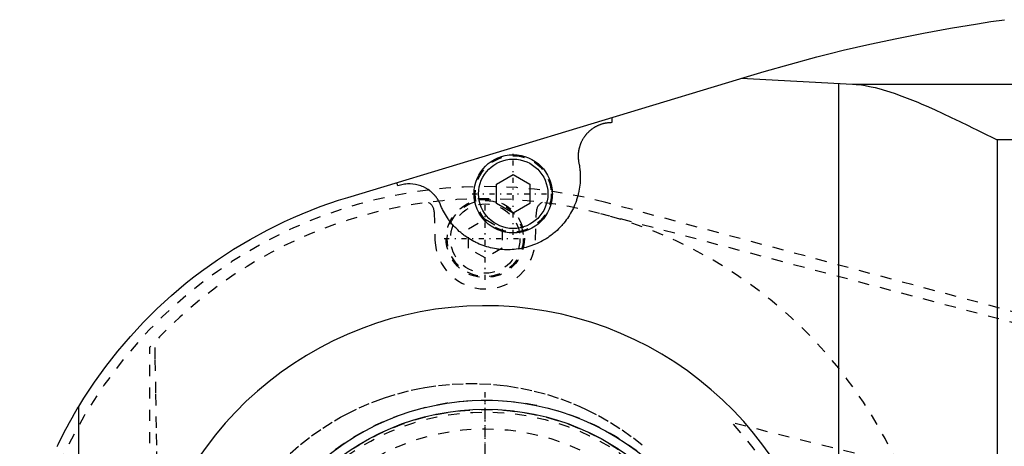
# Model space of a CAD drawing. Extents: x -292 to 171, y -70 to 70.
# Tile 5 of 13: x -292 to -204, y 18 to 57. Entities that reach past the tile are written whole.
import ezdxf

# ---------------------------------------------------------------- set-up
doc = ezdxf.new("R2010")
doc.units = 0
doc.linetypes.add('CENTER', pattern=[1.5, 0.45, -0.5, 0.05, -0.5])
doc.linetypes.add('DASHED', pattern=[2, 1, -1])
for name, color, linetype in [('AM_0', 7, 'CONTINUOUS'), ('AM_3', 7, 'DASHED'), ('AM_7', 7, 'CENTER')]:
    doc.layers.add(name, color=color, linetype=linetype)

msp = doc.modelspace()

# ---------------------------------------------------------------- linework, layer by layer
at = {"layer": 'AM_0', "color": 7, "linetype": 'CONTINUOUS'}
for p, q in [((-262.297, 40.682), (-226.232, 51.584)), ((-227.093, 51.323), (-217.141, 50.806)), ((-218.364, -50.865), (-218.364, 50.865)), ((-217.141, 50.806), (-124.273, 50.806)), ((-238.689, 47.818), (-238.689, 47.36)), ((-204.215, 45.813), (-204.215, -45.813)), ((-96.023, 45.813), (-204.215, 45.813)), ((-249, 41.866), (-247.5, 42.732)), ((-247.5, 42.732), (-246, 41.866)), ((-257.806, 41.709), (-257.914, 42.007)), ((-249, 40.134), (-249, 41.866)), ((-246, 41.866), (-246, 40.134)), ((-247.5, 39.268), (-249, 40.134)), ((-246, 40.134), (-247.5, 39.268)), ((-286.365, -21.997), (-286.365, 21.997))]:
    msp.add_line(p, q, dxfattribs=at)
for points in [[(-226.232, 51.584, 0), (-225.06, 51.933, 0), (-222.707, 52.602, 0), (-220.343, 53.233, 0), (-219.158, 53.534, 0), (-217.97, 53.826, 0), (-215.587, 54.379, 0), (-213.196, 54.894, 0), (-210.797, 55.37, 0), (-208.39, 55.806, 0), (-205.976, 56.203, 0), (-204.767, 56.387, 0), (-203.556, 56.561, 0)], [(-217.141, 50.806, 0), (-217.088, 50.804, 0), (-216.981, 50.798, 0), (-216.873, 50.79, 0), (-216.819, 50.785, 0), (-216.764, 50.78, 0), (-216.655, 50.769, 0), (-216.545, 50.757, 0), (-216.156, 50.703, 0), (-215.477, 50.574, 0), (-215.134, 50.495, 0), (-214.789, 50.406, 0), (-214.1, 50.207, 0), (-213.42, 49.985, 0), (-212.738, 49.742, 0), (-212.033, 49.471, 0), (-211.311, 49.178, 0), (-210.944, 49.023, 0), (-210.574, 48.863, 0), (-209.825, 48.531, 0), (-209.069, 48.184, 0), (-208.308, 47.827, 0), (-207.547, 47.462, 0), (-206.789, 47.092, 0), (-206.412, 46.907, 0), (-206.038, 46.722, 0), (-205.297, 46.354, 0), (-204.571, 45.991, 0), (-204.215, 45.813, 0)], [(-238.689, 47.36, 0), (-238.714, 47.36, 0), (-238.765, 47.359, 0), (-238.815, 47.357, 0), (-238.84, 47.356, 0), (-238.865, 47.355, 0), (-238.916, 47.351, 0), (-238.966, 47.347, 0), (-239.016, 47.342, 0), (-239.066, 47.336, 0), (-239.116, 47.329, 0), (-239.141, 47.326, 0), (-239.166, 47.322, 0), (-239.216, 47.313, 0), (-239.265, 47.304, 0), (-239.315, 47.294, 0), (-239.364, 47.283, 0), (-239.413, 47.271, 0), (-239.438, 47.265, 0), (-239.462, 47.259, 0), (-239.511, 47.245, 0), (-239.559, 47.231, 0), (-239.583, 47.224, 0), (-239.607, 47.216, 0), (-239.655, 47.2, 0), (-239.703, 47.184, 0), (-239.726, 47.175, 0), (-239.75, 47.166, 0), (-239.797, 47.148, 0), (-239.844, 47.129, 0), (-239.89, 47.109, 0), (-239.936, 47.088, 0), (-239.982, 47.067, 0), (-240.005, 47.056, 0), (-240.027, 47.045, 0), (-240.072, 47.022, 0), (-240.117, 46.998, 0), (-240.161, 46.974, 0), (-240.205, 46.949, 0), (-240.248, 46.923, 0), (-240.269, 46.91, 0), (-240.291, 46.897, 0), (-240.333, 46.869, 0), (-240.375, 46.841, 0), (-240.417, 46.813, 0), (-240.458, 46.783, 0), (-240.498, 46.753, 0), (-240.518, 46.738, 0), (-240.538, 46.722, 0), (-240.578, 46.691, 0), (-240.617, 46.659, 0), (-240.655, 46.626, 0), (-240.693, 46.593, 0), (-240.73, 46.559, 0), (-240.748, 46.541, 0), (-240.767, 46.524, 0), (-240.803, 46.489, 0), (-240.838, 46.453, 0), (-240.873, 46.417, 0), (-240.907, 46.38, 0), (-240.941, 46.342, 0), (-240.958, 46.323, 0), (-240.974, 46.304, 0), (-241.006, 46.265, 0), (-241.038, 46.226, 0), (-241.054, 46.206, 0), (-241.069, 46.186, 0), (-241.1, 46.146, 0), (-241.129, 46.105, 0), (-241.144, 46.085, 0), (-241.158, 46.064, 0), (-241.187, 46.022, 0), (-241.214, 45.98, 0), (-241.241, 45.937, 0), (-241.267, 45.894, 0), (-241.293, 45.85, 0), (-241.305, 45.829, 0), (-241.317, 45.806, 0), (-241.341, 45.762, 0), (-241.364, 45.717, 0), (-241.387, 45.672, 0), (-241.409, 45.627, 0), (-241.429, 45.581, 0), (-241.44, 45.558, 0), (-241.45, 45.534, 0), (-241.469, 45.488, 0), (-241.487, 45.441, 0), (-241.505, 45.394, 0), (-241.522, 45.346, 0), (-241.538, 45.298, 0), (-241.546, 45.274, 0), (-241.554, 45.25, 0), (-241.568, 45.202, 0), (-241.582, 45.154, 0), (-241.595, 45.105, 0), (-241.607, 45.056, 0), (-241.618, 45.007, 0), (-241.624, 44.982, 0), (-241.629, 44.957, 0), (-241.639, 44.908, 0), (-241.647, 44.858, 0), (-241.655, 44.808, 0), (-241.662, 44.758, 0), (-241.669, 44.708, 0), (-241.672, 44.683, 0), (-241.674, 44.658, 0), (-241.679, 44.608, 0), (-241.682, 44.558, 0), (-241.684, 44.533, 0), (-241.685, 44.507, 0), (-241.687, 44.457, 0), (-241.689, 44.407, 0), (-241.689, 44.381, 0), (-241.689, 44.356, 0), (-241.689, 44.306, 0), (-241.687, 44.255, 0), (-241.685, 44.205, 0), (-241.682, 44.154, 0), (-241.678, 44.104, 0), (-241.676, 44.079, 0), (-241.673, 44.054, 0), (-241.668, 44.004, 0), (-241.661, 43.954, 0), (-241.654, 43.904, 0), (-241.646, 43.854, 0), (-241.637, 43.804, 0), (-241.632, 43.78, 0), (-241.627, 43.755, 0), (-241.617, 43.706, 0), (-241.605, 43.657, 0), (-241.599, 43.632, 0)], [(-241.599, 43.632, 0), (-241.584, 43.544, 0), (-241.558, 43.369, 0), (-241.537, 43.192, 0), (-241.528, 43.104, 0), (-241.52, 43.015, 0), (-241.509, 42.838, 0), (-241.502, 42.661, 0), (-241.5, 42.483, 0), (-241.503, 42.305, 0), (-241.511, 42.128, 0), (-241.516, 42.039, 0), (-241.523, 41.95, 0), (-241.541, 41.774, 0), (-241.563, 41.597, 0), (-241.59, 41.422, 0), (-241.622, 41.247, 0), (-241.659, 41.073, 0), (-241.679, 40.987, 0), (-241.7, 40.9, 0), (-241.746, 40.729, 0), (-241.797, 40.558, 0), (-241.824, 40.474, 0), (-241.852, 40.39, 0), (-241.912, 40.222, 0), (-241.977, 40.057, 0), (-242.011, 39.975, 0), (-242.046, 39.893, 0), (-242.119, 39.731, 0), (-242.197, 39.572, 0), (-242.279, 39.414, 0), (-242.366, 39.259, 0), (-242.456, 39.106, 0), (-242.503, 39.031, 0), (-242.551, 38.956, 0), (-242.65, 38.808, 0), (-242.753, 38.663, 0), (-242.86, 38.521, 0), (-242.971, 38.382, 0), (-243.085, 38.246, 0), (-243.144, 38.18, 0), (-243.203, 38.114, 0), (-243.325, 37.984, 0), (-243.45, 37.858, 0), (-243.578, 37.736, 0), (-243.71, 37.616, 0), (-243.845, 37.501, 0), (-243.914, 37.445, 0), (-243.984, 37.389, 0), (-244.125, 37.281, 0), (-244.269, 37.178, 0), (-244.416, 37.078, 0), (-244.565, 36.982, 0), (-244.717, 36.89, 0), (-244.794, 36.845, 0), (-244.872, 36.802, 0), (-245.029, 36.719, 0), (-245.188, 36.64, 0), (-245.349, 36.565, 0), (-245.512, 36.495, 0), (-245.678, 36.429, 0), (-245.761, 36.398, 0), (-245.844, 36.368, 0), (-246.013, 36.311, 0), (-246.183, 36.259, 0), (-246.268, 36.235, 0), (-246.354, 36.212, 0), (-246.526, 36.169, 0), (-246.7, 36.131, 0), (-246.787, 36.114, 0), (-246.875, 36.098, 0), (-247.05, 36.07, 0), (-247.226, 36.046, 0), (-247.403, 36.027, 0), (-247.58, 36.014, 0), (-247.757, 36.005, 0), (-247.846, 36.002, 0), (-247.935, 36, 0), (-248.113, 36.001, 0), (-248.29, 36.006, 0), (-248.468, 36.017, 0), (-248.645, 36.032, 0), (-248.821, 36.052, 0), (-248.909, 36.064, 0), (-248.997, 36.077, 0), (-249.172, 36.107, 0), (-249.347, 36.141, 0), (-249.52, 36.18, 0), (-249.692, 36.224, 0), (-249.863, 36.273, 0), (-249.948, 36.299, 0), (-250.032, 36.326, 0), (-250.2, 36.384, 0), (-250.367, 36.446, 0), (-250.531, 36.513, 0), (-250.694, 36.585, 0), (-250.855, 36.66, 0), (-250.934, 36.7, 0), (-251.013, 36.741, 0), (-251.17, 36.825, 0), (-251.324, 36.914, 0), (-251.475, 37.007, 0), (-251.624, 37.104, 0), (-251.77, 37.205, 0), (-251.842, 37.257, 0), (-251.913, 37.31, 0), (-252.054, 37.419, 0), (-252.191, 37.532, 0), (-252.259, 37.589, 0), (-252.325, 37.648, 0), (-252.456, 37.768, 0), (-252.584, 37.892, 0), (-252.646, 37.955, 0), (-252.708, 38.019, 0), (-252.829, 38.149, 0), (-252.946, 38.283, 0), (-253.059, 38.419, 0), (-253.169, 38.559, 0), (-253.275, 38.702, 0), (-253.326, 38.774, 0), (-253.377, 38.847, 0), (-253.475, 38.996, 0), (-253.568, 39.147, 0), (-253.658, 39.3, 0), (-253.743, 39.456, 0), (-253.824, 39.614, 0), (-253.863, 39.694, 0), (-253.901, 39.774, 0), (-253.973, 39.937, 0), (-254.041, 40.101, 0), (-254.073, 40.184, 0)], [(-254.073, 40.184, 0), (-254.082, 40.202, 0), (-254.1, 40.239, 0), (-254.119, 40.275, 0), (-254.129, 40.293, 0), (-254.138, 40.312, 0), (-254.158, 40.347, 0), (-254.178, 40.383, 0), (-254.199, 40.418, 0), (-254.22, 40.454, 0), (-254.241, 40.488, 0), (-254.252, 40.506, 0), (-254.263, 40.523, 0), (-254.286, 40.557, 0), (-254.309, 40.591, 0), (-254.332, 40.624, 0), (-254.356, 40.658, 0), (-254.38, 40.691, 0), (-254.393, 40.707, 0), (-254.405, 40.723, 0), (-254.431, 40.755, 0), (-254.456, 40.787, 0), (-254.469, 40.803, 0), (-254.482, 40.819, 0), (-254.509, 40.85, 0), (-254.536, 40.881, 0), (-254.549, 40.896, 0), (-254.563, 40.911, 0), (-254.591, 40.941, 0), (-254.619, 40.971, 0), (-254.648, 41, 0), (-254.677, 41.029, 0), (-254.706, 41.058, 0), (-254.721, 41.072, 0), (-254.736, 41.086, 0), (-254.766, 41.114, 0), (-254.797, 41.141, 0), (-254.828, 41.168, 0), (-254.859, 41.194, 0), (-254.89, 41.22, 0), (-254.906, 41.233, 0), (-254.922, 41.246, 0), (-254.955, 41.271, 0), (-254.987, 41.296, 0), (-255.104, 41.378, 0), (-255.313, 41.507, 0), (-255.532, 41.618, 0), (-255.645, 41.667, 0), (-255.76, 41.711, 0), (-255.994, 41.785, 0), (-256.233, 41.84, 0), (-256.477, 41.875, 0), (-256.722, 41.889, 0), (-256.967, 41.884, 0), (-257.09, 41.874, 0), (-257.212, 41.859, 0), (-257.453, 41.814, 0), (-257.69, 41.749, 0), (-257.806, 41.709, 0)], [(-286.365, 21.997, 0), (-285.909, 22.733, 0), (-284.953, 24.177, 0), (-283.94, 25.58, 0), (-283.412, 26.266, 0), (-282.87, 26.941, 0), (-281.746, 28.257, 0), (-280.569, 29.527, 0), (-279.341, 30.747, 0), (-278.064, 31.916, 0), (-276.741, 33.033, 0), (-276.063, 33.57, 0), (-275.374, 34.094, 0), (-273.964, 35.099, 0), (-272.515, 36.046, 0), (-271.028, 36.933, 0), (-269.507, 37.759, 0), (-267.953, 38.522, 0), (-267.165, 38.88, 0), (-266.369, 39.221, 0), (-264.758, 39.855, 0), (-263.123, 40.423, 0), (-262.297, 40.682, 0)], [(-288.305, 18.411, 0), (-288.215, 18.597, 0), (-288.027, 18.979, 0), (-287.829, 19.371, 0), (-287.622, 19.769, 0), (-287.408, 20.171, 0), (-287.189, 20.573, 0), (-287.078, 20.772, 0), (-286.965, 20.972, 0), (-286.733, 21.376, 0), (-286.49, 21.789, 0), (-286.365, 21.997, 0)]]:
    msp.add_polyline3d(points, dxfattribs=at)
for centre, radius in [((-247.5, 41), 3.5), ((-247.5, 41), 3.1), ((-250, 0), 22.55), ((-250, 0), 21.75)]:
    msp.add_circle(centre, radius, dxfattribs=at)
msp.add_arc((-250, 0), 31, 199.79828, 166.9497, dxfattribs=at)
at = {"layer": 'AM_3', "color": 6, "linetype": 'DASHED'}
for p, q in [((-192.411, 27.679), (-239.218, 40.225)), ((-254.57, 39.389), (-254.498, 36.871)), ((-245.502, 36.871), (-245.43, 39.389)), ((-192.447, 26.753), (-239.646, 39.215)), ((-251.5, 37.866), (-250, 38.732)), ((-250, 38.732), (-248.5, 37.866)), ((-251.5, 36.134), (-251.5, 37.866)), ((-248.5, 37.866), (-248.5, 36.134)), ((-250, 35.268), (-251.5, 36.134)), ((-248.5, 36.134), (-250, 35.268)), ((-280, -27.295), (-280, 27.295)), ((-205.338, 14.906), (-227.916, 20.535))]:
    msp.add_line(p, q, dxfattribs=at)
for points in [[(-279.549, -27.783, 0), (-279.519, -26.259, 0), (-279.463, -23.188, 0), (-279.411, -20.091, 0), (-279.388, -18.537, 0), (-279.366, -16.979, 0), (-279.326, -13.859, 0), (-279.293, -10.742, 0), (-279.269, -7.637, 0), (-279.252, -4.555, 0), (-279.244, -1.507, 0), (-279.243, 0, 0), (-279.244, 1.507, 0), (-279.252, 4.555, 0), (-279.269, 7.637, 0), (-279.293, 10.742, 0), (-279.326, 13.859, 0), (-279.366, 16.979, 0), (-279.388, 18.537, 0), (-279.411, 20.091, 0), (-279.463, 23.188, 0), (-279.519, 26.259, 0), (-279.549, 27.783, 0)], [(-267.45, 17.803, 0), (-266.515, 18.607, 0), (-265.54, 19.363, 0), (-264.528, 20.068, 0), (-263.481, 20.721, 0), (-262.945, 21.027, 0), (-262.402, 21.319, 0), (-261.293, 21.861, 0), (-260.159, 22.345, 0), (-259.582, 22.565, 0), (-259, 22.771, 0), (-257.822, 23.137, 0), (-256.626, 23.442, 0), (-256.023, 23.572, 0), (-255.417, 23.686, 0), (-254.196, 23.867, 0), (-252.967, 23.986, 0), (-251.735, 24.041, 0), (-250.5, 24.034, 0), (-249.268, 23.963, 0), (-248.654, 23.904, 0), (-248.042, 23.83, 0), (-246.823, 23.634, 0), (-245.616, 23.375, 0), (-244.424, 23.056, 0), (-243.251, 22.676, 0), (-242.098, 22.236, 0), (-241.53, 21.994, 0), (-240.969, 21.738, 0), (-239.867, 21.182, 0), (-238.795, 20.572, 0), (-237.756, 19.907, 0), (-236.753, 19.189, 0), (-235.787, 18.422, 0)]]:
    msp.add_polyline3d(points, dxfattribs=at)
for centre, radius in [((-247.5, 41), 3.4), ((-250, 37), 3.5), ((-250, 37), 3.4), ((-250, 37), 3.1), ((-250, 0), 22.57), ((-250, 0), 21.744), ((-250, 0), 21.724), ((-250, 0), 21.5), ((-250, 0), 21.5), ((-250, 0), 20)]:
    msp.add_circle(centre, radius, dxfattribs=at)
for centre, radius, start, end in [((-250, 0), 41.645, 74.99531, 285.00469), ((-250, 0), 40.559, 24.53508, 137.70273), ((-255.57, 39.36), 1, 1.64401, 61.41906), ((-244.43, 39.36), 1, 118.58094, 178.35599), ((-250, 37), 4.5, 181.64401, 358.35599), ((-250, 0), 30.156, 317.08112, 42.91888)]:
    msp.add_arc(centre, radius, start, end, dxfattribs=at)
at = {"layer": 'AM_7', "color": 4, "linetype": 'CENTER'}
for p, q in [((-247.5, 37.325), (-247.5, 44.675)), ((-251.175, 41), (-243.825, 41)), ((-250, 33.325), (-250, 40.675)), ((-253.675, 37), (-246.325, 37)), ((-250, -23.699), (-250, 23.699)), ((-250, -23.677), (-250, 23.677)), ((-250, -22.575), (-250, 22.575))]:
    msp.add_line(p, q, dxfattribs=at)

doc.saveas('drawing.dxf')
